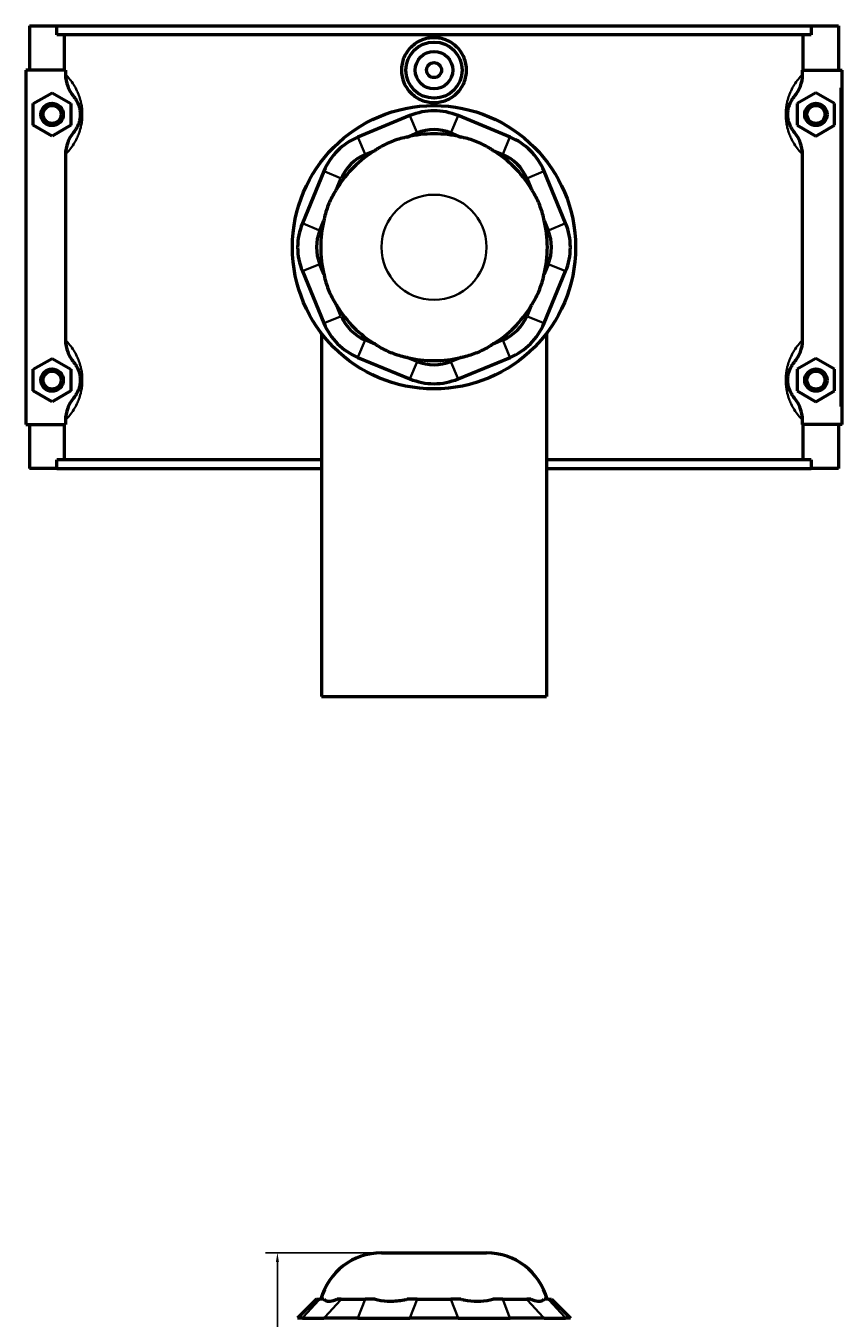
# Model space of a CAD drawing. Header units: inches. Extents: x -1.6 to 49.5, y -2.1 to 48.8.
# Tile 5 of 8: x 14.7 to 23.3, y 24.4 to 38. Entities that reach past the tile are written whole.
import ezdxf

# ---------------------------------------------------------------- set-up
doc = ezdxf.new("R2010")
doc.units = ezdxf.units.IN
doc.header["$MEASUREMENT"] = 0
for name, color, linetype, lineweight in [('Dimension (ANSI)', 7, 'Continuous', 25), ('Visible (ANSI)', 7, 'Continuous', 50), ('Visible Narrow (ANSI)', 7, 'Continuous', 35)]:
    doc.layers.add(name, color=color, linetype=linetype, lineweight=lineweight)
doc.styles.add('Note Text (ANSI)', font='tahoma.ttf')
doc.dimstyles.new('Default (ANSI)', dxfattribs={"dimtxt": 0.094488, "dimasz": 0.098425, "dimexe": 0.125, "dimexo": 0.0625, "dimgap": 0.031496, "dimtad": 0, "dimtih": 1, "dimtoh": 1, "dimrnd": 1e-08, "dimzin": 4, "dimdsep": 46, "dimtxsty": 'Note Text (ANSI)', "dimcen": 0.09, "dimdle": 0.393701, "dimclrd": 256, "dimclre": 256, "dimclrt": 5, "dimadec": 0, "dimazin": 1, "dimtfac": 1, "dimtofl": 0, "dimtmove": 0, "dimatfit": 3, "dimfxl": 1, "dimtolj": 1, "dimtzin": 4, "dimlwd": -1, "dimlwe": -1, "dimarcsym": 0})

# ---------------------------------------------------------------- blocks, each defined once
blk = doc.blocks.new('*D10')
at = {"layer": 'Defpoints', "color": 0, "transparency": 16777216}
for p in [(17.376, 25.088), (18.47, 25.088), (22.329, 14.811)]:
    blk.add_point(p, dxfattribs=at)
at = {"layer": 'Dimension (ANSI)', "transparency": 16777216}
for p, q in [((18.407, 25.088), (17.251, 25.088)), ((17.376, 24.99), (17.376, 18.377)), ((17.376, 14.909), (17.376, 18.215)), ((22.266, 14.811), (17.251, 14.811))]:
    blk.add_line(p, q, dxfattribs=at)
for points in [[(17.36, 24.99), (17.393, 24.99), (17.376, 25.088)], [(17.36, 14.909), (17.393, 14.909), (17.376, 14.811)]]:
    blk.add_solid(points, dxfattribs=at)
at = {"layer": 'Dimension (ANSI)', "color": 5, "transparency": 16777216, "insert": (17.224, 18.345), "char_height": 0.0945, "attachment_point": 1, "style": 'Note Text (ANSI)'}
blk.add_mtext('\\A1;10.28', dxfattribs=at)

msp = doc.modelspace()

# ---------------------------------------------------------------- linework, layer by layer
at = {"layer": 'Visible (ANSI)'}
for p, q in [((14.772, 37.974), (14.772, 37.509)), ((14.772, 37.974), (15.059, 37.974)), ((15.059, 37.974), (22.984, 37.974)), ((15.059, 37.881), (15.059, 37.974)), ((22.984, 37.881), (15.059, 37.881)), ((15.14, 37.509), (15.14, 37.881)), ((22.903, 37.509), (22.903, 37.881)), ((22.984, 37.974), (22.984, 37.881)), ((22.984, 37.974), (23.272, 37.974)), ((23.272, 37.974), (23.272, 37.509)), ((15.149, 37.509), (14.732, 37.509)), ((14.732, 37.509), (14.732, 33.789)), ((15.149, 37.509), (15.149, 37.465)), ((22.895, 37.465), (22.895, 37.509)), ((22.895, 37.509), (23.292, 37.509)), ((23.292, 37.509), (23.311, 37.509)), ((23.311, 33.789), (23.311, 37.509)), ((14.811, 37.158), (15.008, 37.271)), ((15.008, 37.271), (15.205, 37.158)), ((23.036, 37.271), (22.839, 37.158)), ((23.232, 37.158), (23.036, 37.271)), ((14.811, 36.931), (14.811, 37.158)), ((15.205, 37.158), (15.205, 36.931)), ((22.839, 37.158), (22.839, 36.931)), ((23.232, 36.931), (23.232, 37.158)), ((15.008, 36.817), (14.811, 36.931)), ((15.205, 36.931), (15.008, 36.817)), ((18.769, 37.033), (18.223, 36.806)), ((19.821, 36.806), (19.275, 37.033)), ((22.839, 36.931), (23.036, 36.817)), ((23.036, 36.817), (23.232, 36.931)), ((18.74, 36.806), (18.845, 36.849)), ((19.199, 36.849), (19.303, 36.806)), ((18.299, 36.623), (18.403, 36.666)), ((19.641, 36.666), (19.745, 36.623)), ((15.149, 36.624), (15.149, 34.675)), ((22.895, 34.675), (22.895, 36.624)), ((17.865, 36.448), (17.639, 35.902)), ((20.405, 35.902), (20.179, 36.448)), ((18.005, 36.268), (18.048, 36.372)), ((19.996, 36.372), (20.039, 36.268)), ((17.822, 35.826), (17.865, 35.931)), ((20.179, 35.931), (20.222, 35.826)), ((17.865, 35.368), (17.822, 35.472)), ((20.222, 35.472), (20.179, 35.368)), ((17.639, 35.396), (17.865, 34.85)), ((20.179, 34.85), (20.405, 35.396)), ((18.048, 34.926), (18.005, 35.03)), ((20.039, 35.03), (19.996, 34.926)), ((17.839, 34.746), (17.839, 30.929)), ((20.205, 34.746), (20.205, 30.929)), ((18.403, 34.632), (18.299, 34.675)), ((19.745, 34.675), (19.641, 34.632)), ((14.811, 34.368), (15.008, 34.481)), ((15.008, 34.481), (15.205, 34.368)), ((18.223, 34.492), (18.769, 34.266)), ((18.845, 34.449), (18.74, 34.492)), ((19.303, 34.492), (19.199, 34.449)), ((19.275, 34.266), (19.821, 34.492)), ((23.036, 34.481), (22.839, 34.368)), ((23.232, 34.368), (23.036, 34.481)), ((14.811, 34.141), (14.811, 34.368)), ((15.205, 34.368), (15.205, 34.141)), ((22.839, 34.368), (22.839, 34.141)), ((23.232, 34.141), (23.232, 34.368)), ((15.008, 34.027), (14.811, 34.141)), ((15.205, 34.141), (15.008, 34.027)), ((22.839, 34.141), (23.036, 34.027)), ((23.036, 34.027), (23.232, 34.141)), ((15.149, 33.834), (15.149, 33.789)), ((22.895, 33.789), (22.895, 33.834)), ((14.732, 33.789), (15.149, 33.789)), ((14.772, 33.789), (14.772, 33.324)), ((15.14, 33.417), (15.14, 33.789)), ((23.292, 33.789), (22.895, 33.789)), ((22.903, 33.417), (22.903, 33.789)), ((23.272, 33.789), (23.272, 33.324)), ((23.311, 33.789), (23.292, 33.789)), ((17.839, 33.417), (15.059, 33.417)), ((15.059, 33.324), (15.059, 33.417)), ((22.984, 33.417), (20.205, 33.417)), ((22.984, 33.417), (22.984, 33.324)), ((15.059, 33.324), (14.772, 33.324)), ((15.059, 33.324), (17.839, 33.324)), ((20.205, 33.324), (22.984, 33.324)), ((23.272, 33.324), (22.984, 33.324)), ((17.839, 30.929), (20.205, 30.929)), ((18.47, 25.088), (19.574, 25.088)), ((17.787, 24.6), (17.588, 24.402)), ((17.787, 24.6), (17.822, 24.6)), ((17.865, 24.6), (17.822, 24.6)), ((18.048, 24.6), (18.005, 24.6)), ((18.048, 24.6), (18.299, 24.6)), ((18.403, 24.6), (18.299, 24.6)), ((18.845, 24.6), (18.74, 24.6)), ((18.845, 24.6), (19.199, 24.6)), ((19.303, 24.6), (19.199, 24.6)), ((19.745, 24.6), (19.641, 24.6)), ((19.745, 24.6), (19.996, 24.6)), ((20.039, 24.6), (19.996, 24.6)), ((20.222, 24.6), (20.179, 24.6)), ((20.222, 24.6), (20.257, 24.6)), ((20.257, 24.6), (20.456, 24.402)), ((17.639, 24.402), (17.588, 24.402)), ((17.639, 24.402), (17.865, 24.402)), ((18.223, 24.402), (17.865, 24.402)), ((18.223, 24.402), (18.769, 24.402)), ((19.275, 24.402), (18.769, 24.402)), ((19.275, 24.402), (19.821, 24.402)), ((20.179, 24.402), (19.821, 24.402)), ((20.179, 24.402), (20.405, 24.402)), ((20.456, 24.402), (20.405, 24.402))]:
    msp.add_line(p, q, dxfattribs=at)
for centre, radius in [((19.022, 37.509), 0.295), ((19.022, 37.509), 0.197), ((19.022, 37.509), 0.0787), ((15.008, 37.044), 0.118), ((15.008, 37.044), 0.0945), ((19.022, 35.649), 1.488), ((23.036, 37.044), 0.118), ((23.036, 37.044), 0.0945), ((15.008, 34.254), 0.118), ((15.008, 34.254), 0.0945), ((23.036, 34.254), 0.118), ((23.036, 34.254), 0.0945)]:
    msp.add_circle(centre, radius, dxfattribs=at)
for centre, radius, start, end in [((19.022, 36.421), 0.661, 67.5, 112.5), ((18.476, 36.195), 0.661, 112.5, 157.5), ((19.022, 35.649), 1.191, 76.3171, 103.6829), ((19.022, 36.421), 0.463, 67.5, 112.5), ((19.568, 36.195), 0.661, 22.5, 67.5), ((19.022, 35.649), 1.191, 121.3171, 148.6829), ((19.022, 35.649), 1.191, 31.3171, 58.6829), ((18.476, 36.195), 0.463, 112.5, 157.5), ((19.568, 36.195), 0.463, 22.5, 67.5), ((18.25, 35.649), 0.661, 157.5, 202.5), ((19.022, 35.649), 1.191, 166.3171, 193.6829), ((19.022, 35.649), 1.191, 346.3171, 13.6829), ((19.794, 35.649), 0.661, 337.5, 22.5), ((18.25, 35.649), 0.463, 157.5, 202.5), ((19.794, 35.649), 0.463, 337.5, 22.5), ((19.022, 35.649), 1.191, 211.3171, 238.6829), ((19.022, 35.649), 1.191, 301.3171, 328.6829), ((18.476, 35.103), 0.463, 202.5, 247.5), ((19.568, 35.103), 0.463, 292.5, 337.5), ((18.476, 35.103), 0.661, 202.5, 247.5), ((19.568, 35.103), 0.661, 292.5, 337.5), ((19.022, 35.649), 1.191, 256.3171, 283.6829), ((19.022, 34.877), 0.463, 247.5, 292.5), ((19.022, 34.877), 0.661, 247.5, 292.5), ((18.47, 24.427), 0.661, 90, 164.7909), ((19.574, 24.427), 0.661, 15.2091, 90)]:
    msp.add_arc(centre, radius, start, end, dxfattribs=at)
for points, knots in [([(19.364, 37.509), (19.364, 37.466), (19.355, 37.421), (19.32, 37.337), (19.294, 37.298), (19.233, 37.238), (19.195, 37.212), (19.11, 37.177), (19.065, 37.168), (18.979, 37.168), (18.933, 37.177), (18.849, 37.212), (18.811, 37.238), (18.75, 37.298), (18.723, 37.337), (18.688, 37.421), (18.68, 37.466), (18.68, 37.552), (18.688, 37.598), (18.723, 37.682), (18.75, 37.72), (18.811, 37.781), (18.849, 37.807), (18.933, 37.841), (18.979, 37.85), (19.065, 37.85), (19.11, 37.841), (19.195, 37.807), (19.233, 37.781), (19.294, 37.72), (19.32, 37.682), (19.355, 37.598), (19.364, 37.552), (19.364, 37.509)], [0, 0, 0, 0, 0.326951, 0.326951, 0.653903, 0.653903, 0.98057, 0.98057, 1.307237, 1.307237, 1.633904, 1.633904, 1.960572, 1.960572, 2.287523, 2.287523, 2.614474, 2.614474, 2.941426, 2.941426, 3.268377, 3.268377, 3.595044, 3.595044, 3.921712, 3.921712, 4.248379, 4.248379, 4.575046, 4.575046, 4.901997, 4.901997, 5.228949, 5.228949, 5.228949, 5.228949]), ([(15.149, 37.465), (15.149, 37.422), (15.157, 37.379), (15.187, 37.301), (15.208, 37.265), (15.235, 37.233)], [-0.6413414, -0.6413414, -0.6413414, -0.6413414, -0.3137871, -0.3137871, 0, 0, 0, 0]), ([(22.809, 37.233), (22.835, 37.265), (22.857, 37.301), (22.887, 37.38), (22.895, 37.422), (22.895, 37.465)], [-0.640442, -0.640442, -0.640442, -0.640442, -0.3255483, -0.3255483, 0, 0, 0, 0]), ([(15.235, 37.233), (15.239, 37.229), (15.243, 37.224), (15.253, 37.21), (15.259, 37.201), (15.27, 37.182), (15.274, 37.172), (15.282, 37.155), (15.285, 37.147), (15.291, 37.13), (15.294, 37.12), (15.298, 37.102), (15.299, 37.094), (15.302, 37.078), (15.302, 37.069), (15.303, 37.055), (15.303, 37.05), (15.303, 37.044), (15.303, 37.039), (15.303, 37.033), (15.302, 37.019), (15.302, 37.011), (15.299, 36.994), (15.298, 36.987), (15.294, 36.969), (15.291, 36.959), (15.285, 36.941), (15.282, 36.934), (15.274, 36.916), (15.27, 36.907), (15.259, 36.888), (15.253, 36.879), (15.243, 36.865), (15.239, 36.86), (15.235, 36.855)], [0.976344, 0.976344, 0.976344, 0.976344, 1.251919, 1.251919, 1.623189, 1.623189, 1.90878, 1.90878, 2.099394, 2.099394, 2.304165, 2.304165, 2.44508, 2.44508, 2.58862, 2.58862, 2.675177, 2.675177, 2.675177, 2.761735, 2.761735, 2.905274, 2.905274, 3.04619, 3.04619, 3.250961, 3.250961, 3.441574, 3.441574, 3.727166, 3.727166, 4.098436, 4.098436, 4.37401, 4.37401, 4.37401, 4.37401]), ([(22.809, 36.855), (22.805, 36.86), (22.801, 36.865), (22.791, 36.879), (22.785, 36.888), (22.774, 36.907), (22.769, 36.916), (22.762, 36.934), (22.759, 36.941), (22.753, 36.959), (22.75, 36.969), (22.746, 36.987), (22.744, 36.994), (22.742, 37.011), (22.741, 37.019), (22.741, 37.033), (22.74, 37.039), (22.74, 37.044), (22.74, 37.05), (22.741, 37.055), (22.741, 37.069), (22.742, 37.078), (22.744, 37.094), (22.746, 37.102), (22.75, 37.12), (22.753, 37.13), (22.759, 37.147), (22.762, 37.155), (22.769, 37.172), (22.774, 37.182), (22.785, 37.201), (22.791, 37.21), (22.801, 37.224), (22.805, 37.229), (22.809, 37.233)], [0.976344, 0.976344, 0.976344, 0.976344, 1.251919, 1.251919, 1.623189, 1.623189, 1.908781, 1.908781, 2.099394, 2.099394, 2.304165, 2.304165, 2.44508, 2.44508, 2.58862, 2.58862, 2.675177, 2.675177, 2.675177, 2.761735, 2.761735, 2.905274, 2.905274, 3.04619, 3.04619, 3.250961, 3.250961, 3.441574, 3.441574, 3.727166, 3.727166, 4.098435, 4.098435, 4.37401, 4.37401, 4.37401, 4.37401]), ([(15.235, 36.855), (15.208, 36.823), (15.187, 36.787), (15.157, 36.709), (15.149, 36.666), (15.149, 36.624)], [-0.640442, -0.640442, -0.640442, -0.640442, -0.3255483, -0.3255483, 0, 0, 0, 0]), ([(18.74, 36.806), (18.729, 36.804), (18.718, 36.802), (18.657, 36.788), (18.608, 36.772), (18.564, 36.754), (18.521, 36.735), (18.474, 36.712), (18.422, 36.679), (18.412, 36.673), (18.403, 36.666)], [-0.4425768, -0.4425768, -0.4425768, -0.4425768, -0.3612, -0.3612, 0, 0, 0, 0.3612, 0.3612, 0.4425768, 0.4425768, 0.4425768, 0.4425768]), ([(19.641, 36.666), (19.631, 36.673), (19.622, 36.679), (19.569, 36.712), (19.523, 36.735), (19.479, 36.754), (19.436, 36.772), (19.386, 36.788), (19.326, 36.802), (19.315, 36.804), (19.303, 36.806)], [-0.4425768, -0.4425768, -0.4425768, -0.4425768, -0.3612, -0.3612, 0, 0, 0, 0.3612, 0.3612, 0.4425768, 0.4425768, 0.4425768, 0.4425768]), ([(22.895, 36.624), (22.895, 36.667), (22.887, 36.709), (22.856, 36.788), (22.835, 36.823), (22.809, 36.855)], [-0.6413414, -0.6413414, -0.6413414, -0.6413414, -0.3137871, -0.3137871, 0, 0, 0, 0]), ([(18.005, 36.268), (17.998, 36.259), (17.992, 36.249), (17.959, 36.197), (17.936, 36.15), (17.917, 36.107), (17.899, 36.063), (17.883, 36.014), (17.869, 35.953), (17.867, 35.942), (17.865, 35.931)], [-0.4425768, -0.4425768, -0.4425768, -0.4425768, -0.3612, -0.3612, 0, 0, 0, 0.3612, 0.3612, 0.4425768, 0.4425768, 0.4425768, 0.4425768]), ([(20.179, 35.931), (20.177, 35.942), (20.174, 35.953), (20.161, 36.014), (20.144, 36.063), (20.126, 36.107), (20.108, 36.15), (20.085, 36.197), (20.052, 36.249), (20.045, 36.259), (20.039, 36.268)], [-0.4425768, -0.4425768, -0.4425768, -0.4425768, -0.3612, -0.3612, 0, 0, 0, 0.3612, 0.3612, 0.4425768, 0.4425768, 0.4425768, 0.4425768]), ([(17.865, 35.368), (17.867, 35.356), (17.869, 35.345), (17.883, 35.285), (17.899, 35.236), (17.917, 35.192), (17.936, 35.148), (17.959, 35.102), (17.992, 35.049), (17.998, 35.04), (18.005, 35.03)], [-0.4425768, -0.4425768, -0.4425768, -0.4425768, -0.3612, -0.3612, 0, 0, 0, 0.3612, 0.3612, 0.4425768, 0.4425768, 0.4425768, 0.4425768]), ([(20.039, 35.03), (20.045, 35.04), (20.052, 35.049), (20.085, 35.102), (20.108, 35.148), (20.126, 35.192), (20.144, 35.236), (20.161, 35.285), (20.174, 35.345), (20.177, 35.356), (20.179, 35.368)], [-0.4425768, -0.4425768, -0.4425768, -0.4425768, -0.3612, -0.3612, 0, 0, 0, 0.3612, 0.3612, 0.4425768, 0.4425768, 0.4425768, 0.4425768]), ([(15.149, 34.675), (15.149, 34.632), (15.157, 34.589), (15.187, 34.511), (15.208, 34.475), (15.235, 34.443)], [-0.6413414, -0.6413414, -0.6413414, -0.6413414, -0.3137871, -0.3137871, 0, 0, 0, 0]), ([(18.403, 34.632), (18.412, 34.626), (18.422, 34.619), (18.474, 34.586), (18.521, 34.563), (18.564, 34.545), (18.608, 34.527), (18.657, 34.511), (18.718, 34.497), (18.729, 34.494), (18.74, 34.492)], [-0.4425768, -0.4425768, -0.4425768, -0.4425768, -0.3612, -0.3612, 0, 0, 0, 0.3612, 0.3612, 0.4425768, 0.4425768, 0.4425768, 0.4425768]), ([(19.303, 34.492), (19.315, 34.494), (19.326, 34.497), (19.386, 34.511), (19.436, 34.527), (19.479, 34.545), (19.523, 34.563), (19.569, 34.586), (19.622, 34.619), (19.631, 34.626), (19.641, 34.632)], [-0.4425768, -0.4425768, -0.4425768, -0.4425768, -0.3612, -0.3612, 0, 0, 0, 0.3612, 0.3612, 0.4425768, 0.4425768, 0.4425768, 0.4425768]), ([(22.809, 34.443), (22.835, 34.475), (22.857, 34.511), (22.887, 34.59), (22.895, 34.632), (22.895, 34.675)], [-0.640442, -0.640442, -0.640442, -0.640442, -0.3255483, -0.3255483, 0, 0, 0, 0]), ([(15.235, 34.443), (15.239, 34.439), (15.243, 34.434), (15.253, 34.42), (15.259, 34.411), (15.27, 34.392), (15.274, 34.382), (15.282, 34.365), (15.285, 34.357), (15.291, 34.34), (15.294, 34.33), (15.298, 34.312), (15.299, 34.304), (15.302, 34.288), (15.302, 34.279), (15.303, 34.265), (15.303, 34.26), (15.303, 34.254), (15.303, 34.249), (15.303, 34.243), (15.302, 34.229), (15.302, 34.221), (15.299, 34.204), (15.298, 34.197), (15.294, 34.179), (15.291, 34.169), (15.285, 34.151), (15.282, 34.144), (15.274, 34.126), (15.27, 34.117), (15.259, 34.098), (15.253, 34.089), (15.243, 34.075), (15.239, 34.07), (15.235, 34.065)], [0.976344, 0.976344, 0.976344, 0.976344, 1.251919, 1.251919, 1.623189, 1.623189, 1.908781, 1.908781, 2.099394, 2.099394, 2.304165, 2.304165, 2.44508, 2.44508, 2.58862, 2.58862, 2.675177, 2.675177, 2.675177, 2.761735, 2.761735, 2.905274, 2.905274, 3.04619, 3.04619, 3.250961, 3.250961, 3.441574, 3.441574, 3.727166, 3.727166, 4.098435, 4.098435, 4.37401, 4.37401, 4.37401, 4.37401]), ([(22.809, 34.065), (22.805, 34.07), (22.801, 34.075), (22.791, 34.089), (22.785, 34.098), (22.774, 34.117), (22.769, 34.126), (22.762, 34.144), (22.759, 34.151), (22.753, 34.169), (22.75, 34.179), (22.746, 34.197), (22.744, 34.204), (22.742, 34.221), (22.741, 34.229), (22.741, 34.243), (22.74, 34.249), (22.74, 34.254), (22.74, 34.26), (22.741, 34.265), (22.741, 34.279), (22.742, 34.288), (22.744, 34.304), (22.746, 34.312), (22.75, 34.33), (22.753, 34.34), (22.759, 34.357), (22.762, 34.365), (22.769, 34.382), (22.774, 34.392), (22.785, 34.411), (22.791, 34.42), (22.801, 34.434), (22.805, 34.439), (22.809, 34.443)], [0.975965, 0.975965, 0.975965, 0.975965, 1.251543, 1.251543, 1.622812, 1.622812, 1.908403, 1.908403, 2.099015, 2.099015, 2.303786, 2.303786, 2.444701, 2.444701, 2.58824, 2.58824, 2.674798, 2.674798, 2.674798, 2.761356, 2.761356, 2.904895, 2.904895, 3.04581, 3.04581, 3.250581, 3.250581, 3.441193, 3.441193, 3.726784, 3.726784, 4.098053, 4.098053, 4.373631, 4.373631, 4.373631, 4.373631]), ([(15.235, 34.065), (15.208, 34.033), (15.187, 33.997), (15.157, 33.919), (15.149, 33.876), (15.149, 33.834)], [-0.640442, -0.640442, -0.640442, -0.640442, -0.3255483, -0.3255483, 0, 0, 0, 0]), ([(22.895, 33.834), (22.895, 33.877), (22.887, 33.919), (22.856, 33.998), (22.835, 34.033), (22.809, 34.065)], [-0.6413414, -0.6413414, -0.6413414, -0.6413414, -0.3137871, -0.3137871, 0, 0, 0, 0]), ([(17.865, 24.6), (17.867, 24.598), (17.869, 24.596), (17.883, 24.585), (17.899, 24.581), (17.917, 24.581), (17.936, 24.581), (17.959, 24.585), (17.992, 24.596), (17.998, 24.598), (18.005, 24.6)], [-0.4425768, -0.4425768, -0.4425768, -0.4425768, -0.3612, -0.3612, 0, 0, 0, 0.3612, 0.3612, 0.4425768, 0.4425768, 0.4425768, 0.4425768]), ([(18.403, 24.6), (18.412, 24.598), (18.422, 24.596), (18.474, 24.585), (18.521, 24.581), (18.564, 24.581), (18.608, 24.581), (18.657, 24.585), (18.718, 24.596), (18.729, 24.598), (18.74, 24.6)], [-0.4425768, -0.4425768, -0.4425768, -0.4425768, -0.3612, -0.3612, 0, 0, 0, 0.3612, 0.3612, 0.4425768, 0.4425768, 0.4425768, 0.4425768]), ([(19.303, 24.6), (19.315, 24.598), (19.326, 24.596), (19.386, 24.585), (19.436, 24.581), (19.479, 24.581), (19.523, 24.581), (19.569, 24.585), (19.622, 24.596), (19.631, 24.598), (19.641, 24.6)], [-0.4425768, -0.4425768, -0.4425768, -0.4425768, -0.3612, -0.3612, 0, 0, 0, 0.3612, 0.3612, 0.4425768, 0.4425768, 0.4425768, 0.4425768]), ([(20.039, 24.6), (20.045, 24.598), (20.052, 24.596), (20.085, 24.585), (20.108, 24.581), (20.126, 24.581), (20.144, 24.581), (20.161, 24.585), (20.174, 24.596), (20.177, 24.598), (20.179, 24.6)], [-0.4425768, -0.4425768, -0.4425768, -0.4425768, -0.3612, -0.3612, 0, 0, 0, 0.3612, 0.3612, 0.4425768, 0.4425768, 0.4425768, 0.4425768])]:
    msp.add_open_spline(points, degree=3, knots=knots, dxfattribs=at)
at = {"layer": 'Visible Narrow (ANSI)'}
for p, q in [((23.292, 37.323), (23.292, 33.975)), ((18.841, 36.858), (18.773, 37.023)), ((19.203, 36.858), (19.271, 37.023)), ((18.226, 36.797), (18.295, 36.632)), ((19.749, 36.632), (19.817, 36.797)), ((18.039, 36.376), (17.874, 36.445)), ((20.005, 36.376), (20.17, 36.445)), ((17.813, 35.83), (17.648, 35.899)), ((20.231, 35.83), (20.396, 35.899)), ((17.813, 35.468), (17.648, 35.4)), ((20.231, 35.468), (20.396, 35.4)), ((18.039, 34.922), (17.874, 34.854)), ((20.005, 34.922), (20.17, 34.854)), ((18.295, 34.666), (18.226, 34.501)), ((19.749, 34.666), (19.817, 34.501)), ((18.841, 34.44), (18.773, 34.275)), ((19.203, 34.44), (19.271, 34.275)), ((17.813, 24.59), (17.648, 24.412)), ((18.039, 24.59), (17.874, 24.412)), ((18.295, 24.59), (18.226, 24.412)), ((18.841, 24.59), (18.773, 24.412)), ((19.203, 24.59), (19.271, 24.412)), ((19.749, 24.59), (19.817, 24.412)), ((20.005, 24.59), (20.17, 24.412)), ((20.231, 24.59), (20.396, 24.412))]:
    msp.add_line(p, q, dxfattribs=at)
msp.add_circle((19.022, 35.649), 0.552, dxfattribs=at)
for points, knots in [([(15.149, 36.624), (15.151, 36.625), (15.152, 36.627), (15.167, 36.642), (15.181, 36.658), (15.209, 36.693), (15.223, 36.712), (15.248, 36.753), (15.259, 36.772), (15.277, 36.81), (15.284, 36.826), (15.297, 36.863), (15.304, 36.884), (15.313, 36.922), (15.317, 36.939), (15.322, 36.973), (15.324, 36.992), (15.326, 37.021), (15.326, 37.033), (15.326, 37.044), (15.326, 37.056), (15.326, 37.067), (15.324, 37.097), (15.322, 37.115), (15.317, 37.15), (15.313, 37.166), (15.304, 37.204), (15.297, 37.225), (15.284, 37.262), (15.277, 37.278), (15.259, 37.316), (15.248, 37.336), (15.223, 37.376), (15.209, 37.395), (15.181, 37.431), (15.167, 37.446), (15.152, 37.461), (15.151, 37.463), (15.149, 37.465)], [-4.568716, -4.568716, -4.568716, -4.568716, -4.514374, -4.514374, -4.098436, -4.098436, -3.727166, -3.727166, -3.441574, -3.441574, -3.250961, -3.250961, -3.04619, -3.04619, -2.905274, -2.905274, -2.761735, -2.761735, -2.675177, -2.675177, -2.675177, -2.58862, -2.58862, -2.44508, -2.44508, -2.304165, -2.304165, -2.099394, -2.099394, -1.90878, -1.90878, -1.623189, -1.623189, -1.251919, -1.251919, -0.83598, -0.83598, -0.781638, -0.781638, -0.781638, -0.781638]), ([(22.895, 37.465), (22.893, 37.463), (22.891, 37.461), (22.877, 37.446), (22.863, 37.431), (22.835, 37.395), (22.821, 37.376), (22.796, 37.336), (22.785, 37.316), (22.767, 37.278), (22.76, 37.262), (22.746, 37.225), (22.74, 37.204), (22.731, 37.166), (22.727, 37.15), (22.722, 37.115), (22.72, 37.097), (22.718, 37.067), (22.718, 37.056), (22.718, 37.044), (22.718, 37.033), (22.718, 37.021), (22.72, 36.992), (22.722, 36.973), (22.727, 36.939), (22.731, 36.922), (22.74, 36.884), (22.746, 36.863), (22.76, 36.826), (22.767, 36.81), (22.785, 36.772), (22.796, 36.753), (22.821, 36.712), (22.835, 36.693), (22.863, 36.658), (22.877, 36.642), (22.891, 36.627), (22.893, 36.625), (22.895, 36.624)], [-4.568716, -4.568716, -4.568716, -4.568716, -4.514375, -4.514375, -4.098435, -4.098435, -3.727166, -3.727166, -3.441574, -3.441574, -3.250961, -3.250961, -3.04619, -3.04619, -2.905274, -2.905274, -2.761735, -2.761735, -2.675177, -2.675177, -2.675177, -2.58862, -2.58862, -2.44508, -2.44508, -2.304165, -2.304165, -2.099394, -2.099394, -1.908781, -1.908781, -1.623189, -1.623189, -1.251919, -1.251919, -0.83598, -0.83598, -0.781638, -0.781638, -0.781638, -0.781638]), ([(15.149, 33.834), (15.151, 33.835), (15.152, 33.837), (15.167, 33.852), (15.181, 33.868), (15.209, 33.903), (15.223, 33.922), (15.248, 33.963), (15.259, 33.982), (15.277, 34.02), (15.284, 34.036), (15.297, 34.073), (15.304, 34.094), (15.313, 34.132), (15.317, 34.149), (15.322, 34.183), (15.324, 34.202), (15.326, 34.231), (15.326, 34.243), (15.326, 34.254), (15.326, 34.266), (15.326, 34.277), (15.324, 34.307), (15.322, 34.325), (15.317, 34.36), (15.313, 34.376), (15.304, 34.414), (15.297, 34.435), (15.284, 34.472), (15.277, 34.488), (15.259, 34.526), (15.248, 34.546), (15.223, 34.586), (15.209, 34.605), (15.181, 34.641), (15.167, 34.656), (15.152, 34.671), (15.151, 34.673), (15.149, 34.675)], [-4.568716, -4.568716, -4.568716, -4.568716, -4.514374, -4.514374, -4.098435, -4.098435, -3.727166, -3.727166, -3.441574, -3.441574, -3.250961, -3.250961, -3.04619, -3.04619, -2.905274, -2.905274, -2.761735, -2.761735, -2.675177, -2.675177, -2.675177, -2.58862, -2.58862, -2.44508, -2.44508, -2.304165, -2.304165, -2.099394, -2.099394, -1.908781, -1.908781, -1.623189, -1.623189, -1.251919, -1.251919, -0.83598, -0.83598, -0.781638, -0.781638, -0.781638, -0.781638]), ([(22.895, 34.675), (22.893, 34.673), (22.891, 34.671), (22.877, 34.656), (22.863, 34.641), (22.835, 34.605), (22.821, 34.586), (22.796, 34.546), (22.785, 34.526), (22.767, 34.488), (22.76, 34.472), (22.746, 34.435), (22.74, 34.414), (22.731, 34.376), (22.727, 34.36), (22.722, 34.325), (22.72, 34.307), (22.718, 34.277), (22.718, 34.266), (22.718, 34.254), (22.718, 34.243), (22.718, 34.231), (22.72, 34.202), (22.722, 34.183), (22.727, 34.149), (22.731, 34.132), (22.74, 34.094), (22.746, 34.073), (22.76, 34.036), (22.767, 34.02), (22.785, 33.982), (22.796, 33.963), (22.821, 33.922), (22.835, 33.903), (22.863, 33.868), (22.877, 33.852), (22.891, 33.837), (22.893, 33.835), (22.895, 33.834)], [-4.568337, -4.568337, -4.568337, -4.568337, -4.513998, -4.513998, -4.098053, -4.098053, -3.726784, -3.726784, -3.441193, -3.441193, -3.250581, -3.250581, -3.04581, -3.04581, -2.904895, -2.904895, -2.761356, -2.761356, -2.674798, -2.674798, -2.674798, -2.58824, -2.58824, -2.444701, -2.444701, -2.303786, -2.303786, -2.099015, -2.099015, -1.908403, -1.908403, -1.622812, -1.622812, -1.251543, -1.251543, -0.835598, -0.835598, -0.781259, -0.781259, -0.781259, -0.781259])]:
    msp.add_open_spline(points, degree=3, knots=knots, dxfattribs=at)

# ---------------------------------------------------------------- dimensions: what is measured, and where the dimension line sits
at = {"layer": 'Dimension (ANSI)'}
dim = msp.add_linear_dim(base=(17.376, 25.088), p1=(22.329, 14.811), p2=(18.47, 25.088), angle=90, dimstyle='Default (ANSI)', override={"dimgap": 0.031496, "dimdec": 2, "dimtol": 0, "dimlim": 0, "dimtp": 0, "dimtm": 0, "dimtdec": 2, "dimatfit": 1}, dxfattribs=at)
dim.commit()
dim.dimension.update_dxf_attribs({"geometry": '*D10', "text_midpoint": (17.376, 18.296), "dimtype": 160})

doc.saveas('drawing.dxf')
